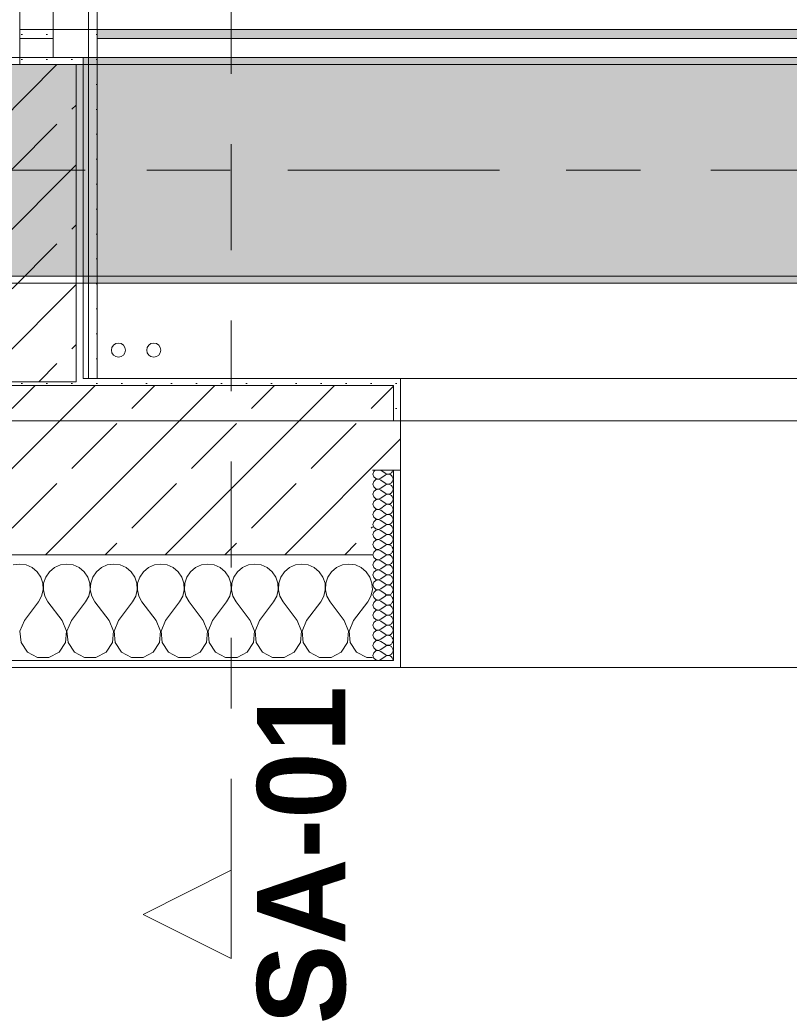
# Model space of a CAD drawing. Header units: metres. Extents: x -3.6 to 85.2, y -11 to 16.8.
# Tile 168 of 256: x 22.2 to 23.3, y -0.6 to 0.8. Entities that reach past the tile are written whole.
import ezdxf

# ---------------------------------------------------------------- set-up
doc = ezdxf.new("R2010")
doc.units = ezdxf.units.M
doc.header["$MEASUREMENT"] = 0
for name, pattern in [('Achse', [0.2, 0.1, -0.05, 0, -0.05]), ('Schnittlinie', [0.3, 0.15, -0.075, 0, -0.075]), ('Strichlinie doppelt', [0.546806, 0.264583, -0.105833, 0.070556, -0.105833]), ('Wipeout_Contour', [1, 0, -1])]:
    doc.linetypes.add(name, pattern=pattern)
for name, color, linetype in [('203 - Marker.Schnitt - Ausbaudetail SA', 7, 'Continuous'), ('451 - Universal.Achsen Raster', 7, 'Continuous'), ('604 - Struktur.Wand Aussen', 7, 'Continuous'), ('605 - Struktur.Wand Innen', 7, 'Continuous'), ('607 - Struktur.Stütze', 7, 'Continuous'), ('608 - Struktur.Träger', 7, 'Continuous'), ('801 - HKLSE.Heizung_ Klima_ Lüftung', 7, 'Continuous'), ('Neubau_606 - Struktur.Wand Innen Ausbau', 7, 'Continuous'), ('Neubau_653 - Abdeckung.TB Verkofferung', 7, 'Continuous')]:
    doc.layers.add(name, color=color, linetype=linetype)
doc.styles.add('ERSTELLTER_STIL_1', font='txt')
pattern_1 = [(45, (0, 0), (-0.08485281, 0.08485281), []), (45, (-0.04243, 0.04243), (-0.08485281, 0.08485281), [0.09, -0.03])]
pattern_2 = [(45, (0, 0), (-0.01767767, 0.01767767), [0, -0.025])]
pattern_3 = [(0, (0, 0), (0, 0.08660254), [0, -0.05]), (0, (0.025, 0.0433), (0, 0.08660254), [0, -0.05])]

# ---------------------------------------------------------------- blocks, each defined once
blk = doc.blocks.new('*X125')
at = {"layer": '604 - Struktur.Wand Aussen', "color": 7, "linetype": 'Continuous', "lineweight": 5}
for p, q in [((22.2, -0.0083), (22.1909, -0.0096)), ((22.2091, -0.0096), (22.2, -0.0083)), ((22.2175, -0.0133), (22.2091, -0.0096)), ((22.2246, -0.0192), (22.2175, -0.0133)), ((22.2491, -0.0133), (22.2421, -0.0192)), ((22.2576, -0.0096), (22.2491, -0.0133)), ((22.2667, -0.0083), (22.2576, -0.0096)), ((22.2758, -0.0096), (22.2667, -0.0083)), ((22.2842, -0.0133), (22.2758, -0.0096)), ((22.2913, -0.0192), (22.2842, -0.0133)), ((22.3158, -0.0133), (22.3087, -0.0192)), ((22.3242, -0.0096), (22.3158, -0.0133)), ((22.3333, -0.0083), (22.3242, -0.0096)), ((22.3424, -0.0096), (22.3333, -0.0083)), ((22.3509, -0.0133), (22.3424, -0.0096)), ((22.3579, -0.0192), (22.3509, -0.0133)), ((22.3825, -0.0133), (22.3754, -0.0192)), ((22.3909, -0.0096), (22.3825, -0.0133)), ((22.4, -0.0083), (22.3909, -0.0096)), ((22.4091, -0.0096), (22.4, -0.0083)), ((22.4175, -0.0133), (22.4091, -0.0096)), ((22.4246, -0.0192), (22.4175, -0.0133)), ((22.4491, -0.0133), (22.4421, -0.0192)), ((22.4576, -0.0096), (22.4491, -0.0133)), ((22.4667, -0.0083), (22.4576, -0.0096)), ((22.4758, -0.0096), (22.4667, -0.0083)), ((22.4842, -0.0133), (22.4758, -0.0096)), ((22.4913, -0.0192), (22.4842, -0.0133)), ((22.5158, -0.0133), (22.5087, -0.0192)), ((22.5242, -0.0096), (22.5158, -0.0133)), ((22.5333, -0.0083), (22.5242, -0.0096)), ((22.5424, -0.0096), (22.5333, -0.0083)), ((22.5509, -0.0133), (22.5424, -0.0096)), ((22.5579, -0.0192), (22.5509, -0.0133)), ((22.5825, -0.0133), (22.5754, -0.0192)), ((22.5909, -0.0096), (22.5825, -0.0133)), ((22.6, -0.0083), (22.5909, -0.0096)), ((22.6091, -0.0096), (22.6, -0.0083)), ((22.6175, -0.0133), (22.6091, -0.0096)), ((22.6246, -0.0192), (22.6175, -0.0133)), ((22.6491, -0.0133), (22.6421, -0.0192)), ((22.6576, -0.0096), (22.6491, -0.0133)), ((22.6667, -0.0083), (22.6576, -0.0096)), ((22.6758, -0.0096), (22.6667, -0.0083)), ((22.6842, -0.0133), (22.6758, -0.0096)), ((22.6913, -0.0192), (22.6842, -0.0133)), ((22.2298, -0.0268), (22.2246, -0.0192)), ((22.2328, -0.0355), (22.2298, -0.0268)), ((22.2369, -0.0268), (22.2339, -0.0355)), ((22.2421, -0.0192), (22.2369, -0.0268)), ((22.2965, -0.0268), (22.2913, -0.0192)), ((22.2994, -0.0355), (22.2965, -0.0268)), ((22.3035, -0.0268), (22.3006, -0.0355)), ((22.3087, -0.0192), (22.3035, -0.0268)), ((22.3631, -0.0268), (22.3579, -0.0192)), ((22.3661, -0.0355), (22.3631, -0.0268)), ((22.3702, -0.0268), (22.3672, -0.0355)), ((22.3754, -0.0192), (22.3702, -0.0268)), ((22.4298, -0.0268), (22.4246, -0.0192)), ((22.4328, -0.0355), (22.4298, -0.0268)), ((22.4369, -0.0268), (22.4339, -0.0355)), ((22.4421, -0.0192), (22.4369, -0.0268)), ((22.4965, -0.0268), (22.4913, -0.0192)), ((22.4994, -0.0355), (22.4965, -0.0268)), ((22.5035, -0.0268), (22.5006, -0.0355)), ((22.5087, -0.0192), (22.5035, -0.0268)), ((22.5631, -0.0268), (22.5579, -0.0192)), ((22.5661, -0.0355), (22.5631, -0.0268)), ((22.5702, -0.0268), (22.5672, -0.0355)), ((22.5754, -0.0192), (22.5702, -0.0268)), ((22.6298, -0.0268), (22.6246, -0.0192)), ((22.6328, -0.0355), (22.6298, -0.0268)), ((22.6369, -0.0268), (22.6339, -0.0355)), ((22.6421, -0.0192), (22.6369, -0.0268)), ((22.6965, -0.0268), (22.6913, -0.0192)), ((22.6994, -0.0355), (22.6965, -0.0268)), ((22.2332, -0.0447), (22.2328, -0.0355)), ((22.2339, -0.0355), (22.2335, -0.0447)), ((22.2999, -0.0447), (22.2994, -0.0355)), ((22.3006, -0.0355), (22.3001, -0.0447)), ((22.3665, -0.0447), (22.3661, -0.0355)), ((22.3672, -0.0355), (22.3668, -0.0447)), ((22.4332, -0.0447), (22.4328, -0.0355)), ((22.4339, -0.0355), (22.4335, -0.0447)), ((22.4999, -0.0447), (22.4994, -0.0355)), ((22.5006, -0.0355), (22.5001, -0.0447)), ((22.5665, -0.0447), (22.5661, -0.0355)), ((22.5672, -0.0355), (22.5668, -0.0447)), ((22.6332, -0.0447), (22.6328, -0.0355)), ((22.6339, -0.0355), (22.6335, -0.0447)), ((22.6999, -0.0447), (22.6994, -0.0355)), ((22.2267, -0.0617), (22.2311, -0.0536)), ((22.2311, -0.0536), (22.2332, -0.0447)), ((22.2335, -0.0447), (22.2355, -0.0536)), ((22.2355, -0.0536), (22.24, -0.0617)), ((22.2933, -0.0617), (22.2978, -0.0536)), ((22.2978, -0.0536), (22.2999, -0.0447)), ((22.3001, -0.0447), (22.3022, -0.0536)), ((22.3022, -0.0536), (22.3067, -0.0617)), ((22.36, -0.0617), (22.3645, -0.0536)), ((22.3645, -0.0536), (22.3665, -0.0447)), ((22.3668, -0.0447), (22.3689, -0.0536)), ((22.3689, -0.0536), (22.3733, -0.0617)), ((22.4267, -0.0617), (22.4311, -0.0536)), ((22.4311, -0.0536), (22.4332, -0.0447)), ((22.4335, -0.0447), (22.4355, -0.0536)), ((22.4355, -0.0536), (22.44, -0.0617)), ((22.4933, -0.0617), (22.4978, -0.0536)), ((22.4978, -0.0536), (22.4999, -0.0447)), ((22.5001, -0.0447), (22.5022, -0.0536)), ((22.5022, -0.0536), (22.5067, -0.0617)), ((22.56, -0.0617), (22.5645, -0.0536)), ((22.5645, -0.0536), (22.5665, -0.0447)), ((22.5668, -0.0447), (22.5689, -0.0536)), ((22.5689, -0.0536), (22.5733, -0.0617)), ((22.6267, -0.0617), (22.6311, -0.0536)), ((22.6311, -0.0536), (22.6332, -0.0447)), ((22.6335, -0.0447), (22.6355, -0.0536)), ((22.6355, -0.0536), (22.64, -0.0617)), ((22.6933, -0.0617), (22.6978, -0.0536)), ((22.6978, -0.0536), (22.6999, -0.0447)), ((22.2067, -0.0883), (22.2267, -0.0617)), ((22.26, -0.0883), (22.24, -0.0617)), ((22.2733, -0.0883), (22.2933, -0.0617)), ((22.3267, -0.0883), (22.3067, -0.0617)), ((22.34, -0.0883), (22.36, -0.0617)), ((22.3933, -0.0883), (22.3733, -0.0617)), ((22.4067, -0.0883), (22.4267, -0.0617)), ((22.46, -0.0883), (22.44, -0.0617)), ((22.4733, -0.0883), (22.4933, -0.0617)), ((22.5267, -0.0883), (22.5067, -0.0617)), ((22.54, -0.0883), (22.56, -0.0617)), ((22.5933, -0.0883), (22.5733, -0.0617)), ((22.6067, -0.0883), (22.6267, -0.0617)), ((22.66, -0.0883), (22.64, -0.0617)), ((22.6733, -0.0883), (22.6933, -0.0617)), ((22.2067, -0.0883), (22.2004, -0.1033)), ((22.2663, -0.1033), (22.26, -0.0883)), ((22.2733, -0.0883), (22.267, -0.1033)), ((22.333, -0.1033), (22.3267, -0.0883)), ((22.34, -0.0883), (22.3337, -0.1033)), ((22.3996, -0.1033), (22.3933, -0.0883)), ((22.4067, -0.0883), (22.4004, -0.1033)), ((22.4663, -0.1033), (22.46, -0.0883)), ((22.4733, -0.0883), (22.467, -0.1033)), ((22.533, -0.1033), (22.5267, -0.0883)), ((22.54, -0.0883), (22.5337, -0.1033)), ((22.5996, -0.1033), (22.5933, -0.0883)), ((22.6067, -0.0883), (22.6004, -0.1033)), ((22.6663, -0.1033), (22.66, -0.0883)), ((22.6733, -0.0883), (22.667, -0.1033)), ((22.2004, -0.1033), (22.2019, -0.1195)), ((22.2648, -0.1195), (22.2663, -0.1033)), ((22.267, -0.1033), (22.2686, -0.1195)), ((22.3314, -0.1195), (22.333, -0.1033)), ((22.3337, -0.1033), (22.3352, -0.1195)), ((22.3981, -0.1195), (22.3996, -0.1033)), ((22.4004, -0.1033), (22.4019, -0.1195)), ((22.4648, -0.1195), (22.4663, -0.1033)), ((22.467, -0.1033), (22.4686, -0.1195)), ((22.5314, -0.1195), (22.533, -0.1033)), ((22.5337, -0.1033), (22.5352, -0.1195)), ((22.5981, -0.1195), (22.5996, -0.1033)), ((22.6004, -0.1033), (22.6019, -0.1195)), ((22.6648, -0.1195), (22.6663, -0.1033)), ((22.667, -0.1033), (22.6686, -0.1195)), ((22.2019, -0.1195), (22.2109, -0.133)), ((22.2558, -0.133), (22.2648, -0.1195)), ((22.2686, -0.1195), (22.2776, -0.133)), ((22.3224, -0.133), (22.3314, -0.1195)), ((22.3352, -0.1195), (22.3442, -0.133)), ((22.3891, -0.133), (22.3981, -0.1195)), ((22.4019, -0.1195), (22.4109, -0.133)), ((22.4558, -0.133), (22.4648, -0.1195)), ((22.4686, -0.1195), (22.4776, -0.133)), ((22.5224, -0.133), (22.5314, -0.1195)), ((22.5352, -0.1195), (22.5442, -0.133)), ((22.5891, -0.133), (22.5981, -0.1195)), ((22.6019, -0.1195), (22.6109, -0.133)), ((22.6558, -0.133), (22.6648, -0.1195)), ((22.6686, -0.1195), (22.6776, -0.133)), ((22.2109, -0.133), (22.2252, -0.1407)), ((22.2415, -0.1407), (22.2558, -0.133)), ((22.2776, -0.133), (22.2919, -0.1407)), ((22.3081, -0.1407), (22.3224, -0.133)), ((22.3442, -0.133), (22.3585, -0.1407)), ((22.3748, -0.1407), (22.3891, -0.133)), ((22.4109, -0.133), (22.4252, -0.1407)), ((22.4415, -0.1407), (22.4558, -0.133)), ((22.4776, -0.133), (22.4919, -0.1407)), ((22.5081, -0.1407), (22.5224, -0.133)), ((22.5442, -0.133), (22.5585, -0.1407)), ((22.5748, -0.1407), (22.5891, -0.133)), ((22.6109, -0.133), (22.6252, -0.1407)), ((22.6415, -0.1407), (22.6558, -0.133)), ((22.6776, -0.133), (22.6919, -0.1407)), ((22.2252, -0.1407), (22.2415, -0.1407)), ((22.2919, -0.1407), (22.3081, -0.1407)), ((22.3585, -0.1407), (22.3748, -0.1407)), ((22.4252, -0.1407), (22.4415, -0.1407)), ((22.4919, -0.1407), (22.5081, -0.1407)), ((22.5585, -0.1407), (22.5748, -0.1407)), ((22.6252, -0.1407), (22.6415, -0.1407)), ((22.6919, -0.1407), (22.7, -0.1407))]:
    blk.add_line(p, q, dxfattribs=at)
blk = doc.blocks.new('*X143')
at = {"layer": '604 - Struktur.Wand Aussen', "color": 7, "linetype": 'Continuous', "lineweight": 5}
for p, q in [((22.7018, 0.123), (22.7007, 0.1193)), ((22.7007, 0.1193), (22.7018, 0.1155)), ((22.7039, 0.125), (22.7018, 0.123)), ((22.7018, 0.1155), (22.7047, 0.1129)), ((22.7047, 0.1129), (22.7085, 0.1122)), ((22.7085, 0.1121), (22.7047, 0.1114)), ((22.7085, 0.1122), (22.7121, 0.1136)), ((22.7121, 0.1107), (22.7085, 0.1121)), ((22.7121, 0.125), (22.7179, 0.1207)), ((22.7121, 0.1136), (22.7179, 0.1179)), ((22.7179, 0.1207), (22.7196, 0.1198)), ((22.7196, 0.1188), (22.7179, 0.1179)), ((22.7196, 0.1198), (22.7215, 0.1193)), ((22.7215, 0.1193), (22.7196, 0.1188)), ((22.7215, 0.1193), (22.7235, 0.1194)), ((22.7235, 0.1192), (22.7215, 0.1193)), ((22.7235, 0.1194), (22.7253, 0.12)), ((22.7253, 0.1185), (22.7235, 0.1192)), ((22.7253, 0.12), (22.727, 0.1212)), ((22.727, 0.1174), (22.7253, 0.1185)), ((22.727, 0.1212), (22.7282, 0.1227)), ((22.7282, 0.1159), (22.727, 0.1174)), ((22.7282, 0.1227), (22.729, 0.1245)), ((22.729, 0.1141), (22.7282, 0.1159)), ((22.729, 0.1245), (22.7291, 0.125)), ((22.7293, 0.1121), (22.729, 0.1141)), ((22.729, 0.1102), (22.7293, 0.1121)), ((22.7018, 0.1088), (22.7007, 0.105)), ((22.7007, 0.105), (22.7018, 0.1012)), ((22.7047, 0.1114), (22.7018, 0.1088)), ((22.7018, 0.1012), (22.7047, 0.0986)), ((22.7047, 0.0986), (22.7085, 0.0979)), ((22.7085, 0.0978), (22.7047, 0.0971)), ((22.7085, 0.0979), (22.7121, 0.0993)), ((22.7121, 0.0964), (22.7085, 0.0978)), ((22.7121, 0.1107), (22.7179, 0.1064)), ((22.7121, 0.0993), (22.7179, 0.1036)), ((22.7179, 0.1064), (22.7196, 0.1055)), ((22.7196, 0.1045), (22.7179, 0.1036)), ((22.7196, 0.1055), (22.7215, 0.105)), ((22.7215, 0.105), (22.7196, 0.1045)), ((22.7215, 0.105), (22.7235, 0.1051)), ((22.7235, 0.1049), (22.7215, 0.105)), ((22.7235, 0.1051), (22.7253, 0.1058)), ((22.7253, 0.1042), (22.7235, 0.1049)), ((22.7253, 0.1058), (22.727, 0.1069)), ((22.727, 0.1031), (22.7253, 0.1042)), ((22.727, 0.1069), (22.7282, 0.1084)), ((22.7282, 0.1016), (22.727, 0.1031)), ((22.7282, 0.1084), (22.729, 0.1102)), ((22.729, 0.0998), (22.7282, 0.1016)), ((22.7293, 0.0979), (22.729, 0.0998)), ((22.729, 0.0959), (22.7293, 0.0979)), ((22.7018, 0.0945), (22.7007, 0.0907)), ((22.7007, 0.0907), (22.7018, 0.087)), ((22.7047, 0.0971), (22.7018, 0.0945)), ((22.7018, 0.087), (22.7047, 0.0843)), ((22.7047, 0.0843), (22.7085, 0.0836)), ((22.7085, 0.0836), (22.7121, 0.085)), ((22.7121, 0.0964), (22.7179, 0.0921)), ((22.7121, 0.085), (22.7179, 0.0893)), ((22.7179, 0.0921), (22.7196, 0.0912)), ((22.7196, 0.0902), (22.7179, 0.0893)), ((22.7196, 0.0912), (22.7215, 0.0907)), ((22.7215, 0.0907), (22.7196, 0.0902)), ((22.7215, 0.0907), (22.7235, 0.0908)), ((22.7235, 0.0906), (22.7215, 0.0907)), ((22.7235, 0.0908), (22.7253, 0.0915)), ((22.7253, 0.09), (22.7235, 0.0906)), ((22.7253, 0.0915), (22.727, 0.0926)), ((22.727, 0.0888), (22.7253, 0.09)), ((22.727, 0.0926), (22.7282, 0.0941)), ((22.7282, 0.0873), (22.727, 0.0888)), ((22.7282, 0.0941), (22.729, 0.0959)), ((22.729, 0.0855), (22.7282, 0.0873)), ((22.7293, 0.0836), (22.729, 0.0855)), ((22.7018, 0.0802), (22.7007, 0.0764)), ((22.7007, 0.0764), (22.7018, 0.0727)), ((22.7047, 0.0828), (22.7018, 0.0802)), ((22.7018, 0.0727), (22.7047, 0.07)), ((22.7085, 0.0835), (22.7047, 0.0828)), ((22.7047, 0.07), (22.7085, 0.0693)), ((22.7121, 0.0821), (22.7085, 0.0835)), ((22.7085, 0.0693), (22.7121, 0.0707)), ((22.7121, 0.0821), (22.7179, 0.0779)), ((22.7121, 0.0707), (22.7179, 0.075)), ((22.7179, 0.0779), (22.7196, 0.0769)), ((22.7196, 0.076), (22.7179, 0.075)), ((22.7196, 0.0769), (22.7215, 0.0765)), ((22.7215, 0.0764), (22.7196, 0.076)), ((22.7215, 0.0765), (22.7235, 0.0766)), ((22.7235, 0.0763), (22.7215, 0.0764)), ((22.7235, 0.0766), (22.7253, 0.0772)), ((22.7253, 0.0757), (22.7235, 0.0763)), ((22.7253, 0.0772), (22.727, 0.0783)), ((22.727, 0.0746), (22.7253, 0.0757)), ((22.727, 0.0783), (22.7282, 0.0798)), ((22.7282, 0.073), (22.727, 0.0746)), ((22.7282, 0.0798), (22.729, 0.0816)), ((22.729, 0.0712), (22.7282, 0.073)), ((22.729, 0.0816), (22.7293, 0.0836)), ((22.7293, 0.0693), (22.729, 0.0712)), ((22.7018, 0.0659), (22.7007, 0.0621)), ((22.7007, 0.0621), (22.7018, 0.0584)), ((22.7047, 0.0685), (22.7018, 0.0659)), ((22.7018, 0.0584), (22.7047, 0.0558)), ((22.7085, 0.0693), (22.7047, 0.0685)), ((22.7121, 0.0679), (22.7085, 0.0693)), ((22.7085, 0.055), (22.7121, 0.0564)), ((22.7121, 0.0679), (22.7179, 0.0636)), ((22.7121, 0.0564), (22.7179, 0.0607)), ((22.7179, 0.0636), (22.7196, 0.0626)), ((22.7196, 0.0617), (22.7179, 0.0607)), ((22.7196, 0.0626), (22.7215, 0.0622)), ((22.7215, 0.0621), (22.7196, 0.0617)), ((22.7215, 0.0622), (22.7235, 0.0623)), ((22.7235, 0.062), (22.7215, 0.0621)), ((22.7235, 0.0623), (22.7253, 0.0629)), ((22.7253, 0.0614), (22.7235, 0.062)), ((22.7253, 0.0629), (22.727, 0.064)), ((22.727, 0.0603), (22.7253, 0.0614)), ((22.727, 0.064), (22.7282, 0.0655)), ((22.7282, 0.0588), (22.727, 0.0603)), ((22.7282, 0.0655), (22.729, 0.0673)), ((22.729, 0.057), (22.7282, 0.0588)), ((22.729, 0.0673), (22.7293, 0.0693)), ((22.7293, 0.055), (22.729, 0.057)), ((22.7018, 0.0516), (22.7007, 0.0479)), ((22.7007, 0.0479), (22.7018, 0.0441)), ((22.7047, 0.0542), (22.7018, 0.0516)), ((22.7018, 0.0441), (22.7047, 0.0415)), ((22.7047, 0.0558), (22.7085, 0.055)), ((22.7085, 0.055), (22.7047, 0.0542)), ((22.7121, 0.0536), (22.7085, 0.055)), ((22.7085, 0.0407), (22.7121, 0.0421)), ((22.7121, 0.0536), (22.7179, 0.0493)), ((22.7121, 0.0421), (22.7179, 0.0464)), ((22.7179, 0.0493), (22.7196, 0.0483)), ((22.7196, 0.0474), (22.7179, 0.0464)), ((22.7196, 0.0483), (22.7215, 0.0479)), ((22.7215, 0.0478), (22.7196, 0.0474)), ((22.7215, 0.0479), (22.7235, 0.048)), ((22.7235, 0.0477), (22.7215, 0.0478)), ((22.7235, 0.048), (22.7253, 0.0486)), ((22.7253, 0.0471), (22.7235, 0.0477)), ((22.7253, 0.0486), (22.727, 0.0497)), ((22.727, 0.046), (22.7253, 0.0471)), ((22.727, 0.0497), (22.7282, 0.0512)), ((22.7282, 0.0445), (22.727, 0.046)), ((22.7282, 0.0512), (22.729, 0.053)), ((22.729, 0.0427), (22.7282, 0.0445)), ((22.729, 0.053), (22.7293, 0.055)), ((22.7293, 0.0407), (22.729, 0.0427)), ((22.7018, 0.0373), (22.7007, 0.0336)), ((22.7007, 0.0336), (22.7018, 0.0298)), ((22.7047, 0.04), (22.7018, 0.0373)), ((22.7018, 0.0298), (22.7047, 0.0272)), ((22.7047, 0.0415), (22.7085, 0.0407)), ((22.7085, 0.0407), (22.7047, 0.04)), ((22.7121, 0.0393), (22.7085, 0.0407)), ((22.7121, 0.0393), (22.7179, 0.035)), ((22.7121, 0.0279), (22.7179, 0.0321)), ((22.7179, 0.035), (22.7196, 0.034)), ((22.7196, 0.0331), (22.7179, 0.0321)), ((22.7196, 0.034), (22.7215, 0.0336)), ((22.7215, 0.0335), (22.7196, 0.0331)), ((22.7215, 0.0336), (22.7235, 0.0337)), ((22.7235, 0.0334), (22.7215, 0.0335)), ((22.7235, 0.0337), (22.7253, 0.0343)), ((22.7253, 0.0328), (22.7235, 0.0334)), ((22.7253, 0.0343), (22.727, 0.0354)), ((22.727, 0.0317), (22.7253, 0.0328)), ((22.727, 0.0354), (22.7282, 0.037)), ((22.7282, 0.0302), (22.727, 0.0317)), ((22.7282, 0.037), (22.729, 0.0388)), ((22.729, 0.0284), (22.7282, 0.0302)), ((22.729, 0.0388), (22.7293, 0.0407)), ((22.7293, 0.0264), (22.729, 0.0284)), ((22.7018, 0.023), (22.7007, 0.0193)), ((22.7007, 0.0193), (22.7018, 0.0155)), ((22.7047, 0.0257), (22.7018, 0.023)), ((22.7018, 0.0155), (22.7047, 0.0129)), ((22.7047, 0.0272), (22.7085, 0.0265)), ((22.7085, 0.0264), (22.7047, 0.0257)), ((22.7085, 0.0265), (22.7121, 0.0279)), ((22.7121, 0.025), (22.7085, 0.0264)), ((22.7121, 0.025), (22.7179, 0.0207)), ((22.7121, 0.0136), (22.7179, 0.0179)), ((22.7179, 0.0207), (22.7196, 0.0198)), ((22.7196, 0.0188), (22.7179, 0.0179)), ((22.7196, 0.0198), (22.7215, 0.0193)), ((22.7215, 0.0193), (22.7196, 0.0188)), ((22.7215, 0.0193), (22.7235, 0.0194)), ((22.7235, 0.0192), (22.7215, 0.0193)), ((22.7235, 0.0194), (22.7253, 0.02)), ((22.7253, 0.0185), (22.7235, 0.0192)), ((22.7253, 0.02), (22.727, 0.0212)), ((22.727, 0.0174), (22.7253, 0.0185)), ((22.727, 0.0212), (22.7282, 0.0227)), ((22.7282, 0.0159), (22.727, 0.0174)), ((22.7282, 0.0227), (22.729, 0.0245)), ((22.729, 0.0141), (22.7282, 0.0159)), ((22.729, 0.0245), (22.7293, 0.0264)), ((22.7293, 0.0121), (22.729, 0.0141)), ((22.7018, 0.0088), (22.7007, 0.005)), ((22.7007, 0.005), (22.7018, 0.0012)), ((22.7047, 0.0114), (22.7018, 0.0088)), ((22.7018, 0.0012), (22.7047, -0.0014)), ((22.7047, 0.0129), (22.7085, 0.0122)), ((22.7085, 0.0121), (22.7047, 0.0114)), ((22.7085, 0.0122), (22.7121, 0.0136)), ((22.7121, 0.0107), (22.7085, 0.0121)), ((22.7121, 0.0107), (22.7179, 0.0064)), ((22.7121, -0.0007), (22.7179, 0.0036)), ((22.7179, 0.0064), (22.7196, 0.0055)), ((22.7196, 0.0045), (22.7179, 0.0036)), ((22.7196, 0.0055), (22.7215, 0.005)), ((22.7215, 0.005), (22.7196, 0.0045)), ((22.7215, 0.005), (22.7235, 0.0051)), ((22.7235, 0.0049), (22.7215, 0.005)), ((22.7235, 0.0051), (22.7253, 0.0058)), ((22.7253, 0.0042), (22.7235, 0.0049)), ((22.7253, 0.0058), (22.727, 0.0069)), ((22.727, 0.0031), (22.7253, 0.0042)), ((22.727, 0.0069), (22.7282, 0.0084)), ((22.7282, 0.0016), (22.727, 0.0031)), ((22.7282, 0.0084), (22.729, 0.0102)), ((22.729, -0.0002), (22.7282, 0.0016)), ((22.729, 0.0102), (22.7293, 0.0121)), ((22.7018, -0.0055), (22.7007, -0.0093)), ((22.7007, -0.0093), (22.7018, -0.013)), ((22.7047, -0.0029), (22.7018, -0.0055)), ((22.7018, -0.013), (22.7047, -0.0157)), ((22.7047, -0.0014), (22.7085, -0.0021)), ((22.7085, -0.0022), (22.7047, -0.0029)), ((22.7085, -0.0021), (22.7121, -0.0007)), ((22.7121, -0.0036), (22.7085, -0.0022)), ((22.7121, -0.0036), (22.7179, -0.0079)), ((22.7121, -0.015), (22.7179, -0.0107)), ((22.7179, -0.0079), (22.7196, -0.0088)), ((22.7196, -0.0098), (22.7179, -0.0107)), ((22.7196, -0.0088), (22.7215, -0.0093)), ((22.7215, -0.0093), (22.7196, -0.0098)), ((22.7215, -0.0093), (22.7235, -0.0092)), ((22.7235, -0.0094), (22.7215, -0.0093)), ((22.7235, -0.0092), (22.7253, -0.0085)), ((22.7253, -0.01), (22.7235, -0.0094)), ((22.7253, -0.0085), (22.727, -0.0074)), ((22.727, -0.0112), (22.7253, -0.01)), ((22.727, -0.0074), (22.7282, -0.0059)), ((22.7282, -0.0127), (22.727, -0.0112)), ((22.7282, -0.0059), (22.729, -0.0041)), ((22.729, -0.0145), (22.7282, -0.0127)), ((22.7293, -0.0021), (22.729, -0.0002)), ((22.729, -0.0041), (22.7293, -0.0021)), ((22.7018, -0.0198), (22.7007, -0.0236)), ((22.7007, -0.0236), (22.7018, -0.0273)), ((22.7047, -0.0172), (22.7018, -0.0198)), ((22.7018, -0.0273), (22.7047, -0.03)), ((22.7047, -0.0157), (22.7085, -0.0164)), ((22.7085, -0.0165), (22.7047, -0.0172)), ((22.7085, -0.0164), (22.7121, -0.015)), ((22.7121, -0.0179), (22.7085, -0.0165)), ((22.7121, -0.0179), (22.7179, -0.0221)), ((22.7121, -0.0293), (22.7179, -0.025)), ((22.7179, -0.0221), (22.7196, -0.0231)), ((22.7196, -0.024), (22.7179, -0.025)), ((22.7196, -0.0231), (22.7215, -0.0235)), ((22.7215, -0.0236), (22.7196, -0.024)), ((22.7215, -0.0235), (22.7235, -0.0234)), ((22.7235, -0.0237), (22.7215, -0.0236)), ((22.7235, -0.0234), (22.7253, -0.0228)), ((22.7253, -0.0243), (22.7235, -0.0237)), ((22.7253, -0.0228), (22.727, -0.0217)), ((22.727, -0.0254), (22.7253, -0.0243)), ((22.727, -0.0217), (22.7282, -0.0202)), ((22.7282, -0.027), (22.727, -0.0254)), ((22.7282, -0.0202), (22.729, -0.0184)), ((22.729, -0.0288), (22.7282, -0.027)), ((22.7293, -0.0164), (22.729, -0.0145)), ((22.729, -0.0184), (22.7293, -0.0164)), ((22.7018, -0.0341), (22.7007, -0.0379)), ((22.7007, -0.0379), (22.7018, -0.0416)), ((22.7047, -0.0315), (22.7018, -0.0341)), ((22.7018, -0.0416), (22.7047, -0.0442)), ((22.7047, -0.03), (22.7085, -0.0307)), ((22.7085, -0.0307), (22.7047, -0.0315)), ((22.7085, -0.0307), (22.7121, -0.0293)), ((22.7121, -0.0321), (22.7085, -0.0307)), ((22.7121, -0.0321), (22.7179, -0.0364)), ((22.7121, -0.0436), (22.7179, -0.0393)), ((22.7179, -0.0364), (22.7196, -0.0374)), ((22.7196, -0.0383), (22.7179, -0.0393)), ((22.7196, -0.0374), (22.7215, -0.0378)), ((22.7215, -0.0379), (22.7196, -0.0383)), ((22.7215, -0.0378), (22.7235, -0.0377)), ((22.7235, -0.038), (22.7215, -0.0379)), ((22.7235, -0.0377), (22.7253, -0.0371)), ((22.7253, -0.0386), (22.7235, -0.038)), ((22.7253, -0.0371), (22.727, -0.036)), ((22.727, -0.0397), (22.7253, -0.0386)), ((22.727, -0.036), (22.7282, -0.0345)), ((22.7282, -0.0412), (22.727, -0.0397)), ((22.7282, -0.0345), (22.729, -0.0327)), ((22.729, -0.043), (22.7282, -0.0412)), ((22.7293, -0.0307), (22.729, -0.0288)), ((22.729, -0.0327), (22.7293, -0.0307)), ((22.7018, -0.0484), (22.7007, -0.0521)), ((22.7007, -0.0521), (22.7018, -0.0559)), ((22.7047, -0.0458), (22.7018, -0.0484)), ((22.7047, -0.0442), (22.7085, -0.045)), ((22.7085, -0.045), (22.7047, -0.0458)), ((22.7085, -0.045), (22.7121, -0.0436)), ((22.7121, -0.0464), (22.7085, -0.045)), ((22.7121, -0.0464), (22.7179, -0.0507)), ((22.7121, -0.0579), (22.7179, -0.0536)), ((22.7179, -0.0507), (22.7196, -0.0517)), ((22.7196, -0.0526), (22.7179, -0.0536)), ((22.7196, -0.0517), (22.7215, -0.0521)), ((22.7215, -0.0522), (22.7196, -0.0526)), ((22.7215, -0.0521), (22.7235, -0.052)), ((22.7235, -0.0523), (22.7215, -0.0522)), ((22.7235, -0.052), (22.7253, -0.0514)), ((22.7253, -0.0529), (22.7235, -0.0523)), ((22.7253, -0.0514), (22.727, -0.0503)), ((22.727, -0.054), (22.7253, -0.0529)), ((22.727, -0.0503), (22.7282, -0.0488)), ((22.7282, -0.0555), (22.727, -0.054)), ((22.7282, -0.0488), (22.729, -0.047)), ((22.729, -0.0573), (22.7282, -0.0555)), ((22.7293, -0.045), (22.729, -0.043)), ((22.729, -0.047), (22.7293, -0.045)), ((22.7018, -0.0627), (22.7007, -0.0664)), ((22.7007, -0.0664), (22.7018, -0.0702)), ((22.7018, -0.0559), (22.7047, -0.0585)), ((22.7047, -0.06), (22.7018, -0.0627)), ((22.7047, -0.0585), (22.7085, -0.0593)), ((22.7085, -0.0593), (22.7047, -0.06)), ((22.7085, -0.0593), (22.7121, -0.0579)), ((22.7121, -0.0607), (22.7085, -0.0593)), ((22.7121, -0.0607), (22.7179, -0.065)), ((22.7121, -0.0721), (22.7179, -0.0679)), ((22.7179, -0.065), (22.7196, -0.066)), ((22.7196, -0.0669), (22.7179, -0.0679)), ((22.7196, -0.066), (22.7215, -0.0664)), ((22.7215, -0.0665), (22.7196, -0.0669)), ((22.7215, -0.0664), (22.7235, -0.0663)), ((22.7235, -0.0666), (22.7215, -0.0665)), ((22.7235, -0.0663), (22.7253, -0.0657)), ((22.7253, -0.0672), (22.7235, -0.0666)), ((22.7253, -0.0657), (22.727, -0.0646)), ((22.727, -0.0683), (22.7253, -0.0672)), ((22.727, -0.0646), (22.7282, -0.063)), ((22.7282, -0.0698), (22.727, -0.0683)), ((22.7282, -0.063), (22.729, -0.0612)), ((22.7293, -0.0593), (22.729, -0.0573)), ((22.729, -0.0612), (22.7293, -0.0593)), ((22.7018, -0.077), (22.7007, -0.0807)), ((22.7007, -0.0807), (22.7018, -0.0845)), ((22.7018, -0.0702), (22.7047, -0.0728)), ((22.7047, -0.0743), (22.7018, -0.077)), ((22.7047, -0.0728), (22.7085, -0.0735)), ((22.7085, -0.0736), (22.7047, -0.0743)), ((22.7085, -0.0735), (22.7121, -0.0721)), ((22.7121, -0.075), (22.7085, -0.0736)), ((22.7121, -0.075), (22.7179, -0.0793)), ((22.7121, -0.0864), (22.7179, -0.0821)), ((22.7179, -0.0793), (22.7196, -0.0802)), ((22.7196, -0.0812), (22.7179, -0.0821)), ((22.7196, -0.0802), (22.7215, -0.0807)), ((22.7215, -0.0807), (22.7196, -0.0812)), ((22.7215, -0.0807), (22.7235, -0.0806)), ((22.7235, -0.0808), (22.7215, -0.0807)), ((22.7235, -0.0806), (22.7253, -0.08)), ((22.7253, -0.0815), (22.7235, -0.0808)), ((22.7253, -0.08), (22.727, -0.0788)), ((22.727, -0.0826), (22.7253, -0.0815)), ((22.727, -0.0788), (22.7282, -0.0773)), ((22.7282, -0.0841), (22.727, -0.0826)), ((22.729, -0.0716), (22.7282, -0.0698)), ((22.7282, -0.0773), (22.729, -0.0755)), ((22.7293, -0.0736), (22.729, -0.0716)), ((22.729, -0.0755), (22.7293, -0.0736)), ((22.7018, -0.0912), (22.7007, -0.095)), ((22.7007, -0.095), (22.7018, -0.0988)), ((22.7018, -0.0845), (22.7047, -0.0871)), ((22.7047, -0.0886), (22.7018, -0.0912)), ((22.7047, -0.0871), (22.7085, -0.0878)), ((22.7085, -0.0879), (22.7047, -0.0886)), ((22.7085, -0.0878), (22.7121, -0.0864)), ((22.7121, -0.0893), (22.7085, -0.0879)), ((22.7121, -0.0893), (22.7179, -0.0936)), ((22.7121, -0.1007), (22.7179, -0.0964)), ((22.7179, -0.0936), (22.7196, -0.0945)), ((22.7196, -0.0955), (22.7179, -0.0964)), ((22.7196, -0.0945), (22.7215, -0.095)), ((22.7215, -0.095), (22.7196, -0.0955)), ((22.7215, -0.095), (22.7235, -0.0949)), ((22.7235, -0.0951), (22.7215, -0.095)), ((22.7235, -0.0949), (22.7253, -0.0942)), ((22.7253, -0.0958), (22.7235, -0.0951)), ((22.7253, -0.0942), (22.727, -0.0931)), ((22.727, -0.0969), (22.7253, -0.0958)), ((22.727, -0.0931), (22.7282, -0.0916)), ((22.7282, -0.0984), (22.727, -0.0969)), ((22.729, -0.0859), (22.7282, -0.0841)), ((22.7282, -0.0916), (22.729, -0.0898)), ((22.7293, -0.0879), (22.729, -0.0859)), ((22.729, -0.0898), (22.7293, -0.0879)), ((22.7018, -0.1055), (22.7007, -0.1093)), ((22.7007, -0.1093), (22.7018, -0.113)), ((22.7018, -0.0988), (22.7047, -0.1014)), ((22.7047, -0.1029), (22.7018, -0.1055)), ((22.7047, -0.1014), (22.7085, -0.1021)), ((22.7085, -0.1022), (22.7047, -0.1029)), ((22.7085, -0.1021), (22.7121, -0.1007)), ((22.7121, -0.1036), (22.7085, -0.1022)), ((22.7121, -0.1036), (22.7179, -0.1079)), ((22.7121, -0.115), (22.7179, -0.1107)), ((22.7179, -0.1079), (22.7196, -0.1088)), ((22.7196, -0.1098), (22.7179, -0.1107)), ((22.7196, -0.1088), (22.7215, -0.1093)), ((22.7215, -0.1093), (22.7196, -0.1098)), ((22.7215, -0.1093), (22.7235, -0.1092)), ((22.7235, -0.1094), (22.7215, -0.1093)), ((22.7235, -0.1092), (22.7253, -0.1085)), ((22.7253, -0.11), (22.7235, -0.1094)), ((22.7253, -0.1085), (22.727, -0.1074)), ((22.727, -0.1112), (22.7253, -0.11)), ((22.727, -0.1074), (22.7282, -0.1059)), ((22.7282, -0.1127), (22.727, -0.1112)), ((22.729, -0.1002), (22.7282, -0.0984)), ((22.7282, -0.1059), (22.729, -0.1041)), ((22.7293, -0.1021), (22.729, -0.1002)), ((22.729, -0.1041), (22.7293, -0.1021)), ((22.7018, -0.1198), (22.7007, -0.1236)), ((22.7007, -0.1236), (22.7018, -0.1273)), ((22.7018, -0.113), (22.7047, -0.1157)), ((22.7047, -0.1172), (22.7018, -0.1198)), ((22.7047, -0.1157), (22.7085, -0.1164)), ((22.7085, -0.1165), (22.7047, -0.1172)), ((22.7085, -0.1164), (22.7121, -0.115)), ((22.7121, -0.1179), (22.7085, -0.1165)), ((22.7121, -0.1179), (22.7179, -0.1221)), ((22.7121, -0.1293), (22.7179, -0.125)), ((22.7179, -0.1221), (22.7196, -0.1231)), ((22.7196, -0.124), (22.7179, -0.125)), ((22.7196, -0.1231), (22.7215, -0.1235)), ((22.7215, -0.1236), (22.7196, -0.124)), ((22.7215, -0.1235), (22.7235, -0.1234)), ((22.7235, -0.1237), (22.7215, -0.1236)), ((22.7235, -0.1234), (22.7253, -0.1228)), ((22.7253, -0.1243), (22.7235, -0.1237)), ((22.7253, -0.1228), (22.727, -0.1217)), ((22.727, -0.1254), (22.7253, -0.1243)), ((22.727, -0.1217), (22.7282, -0.1202)), ((22.7282, -0.127), (22.727, -0.1254)), ((22.729, -0.1145), (22.7282, -0.1127)), ((22.7282, -0.1202), (22.729, -0.1184)), ((22.7293, -0.1164), (22.729, -0.1145)), ((22.729, -0.1184), (22.7293, -0.1164)), ((22.7018, -0.1341), (22.7007, -0.1379)), ((22.7007, -0.1379), (22.7018, -0.1416)), ((22.7018, -0.1273), (22.7047, -0.13)), ((22.7047, -0.1315), (22.7018, -0.1341)), ((22.7047, -0.13), (22.7085, -0.1307)), ((22.7085, -0.1307), (22.7047, -0.1315)), ((22.7085, -0.1307), (22.7121, -0.1293)), ((22.7121, -0.1321), (22.7085, -0.1307)), ((22.7121, -0.1321), (22.7179, -0.1364)), ((22.7121, -0.1436), (22.7179, -0.1393)), ((22.7179, -0.1364), (22.7196, -0.1374)), ((22.7196, -0.1383), (22.7179, -0.1393)), ((22.7196, -0.1374), (22.7215, -0.1378)), ((22.7215, -0.1379), (22.7196, -0.1383)), ((22.7215, -0.1378), (22.7235, -0.1377)), ((22.7235, -0.138), (22.7215, -0.1379)), ((22.7235, -0.1377), (22.7253, -0.1371)), ((22.7253, -0.1386), (22.7235, -0.138)), ((22.7253, -0.1371), (22.727, -0.136)), ((22.727, -0.1397), (22.7253, -0.1386)), ((22.727, -0.136), (22.7282, -0.1345)), ((22.729, -0.1288), (22.7282, -0.127)), ((22.7282, -0.1345), (22.729, -0.1327)), ((22.7293, -0.1307), (22.729, -0.1288)), ((22.729, -0.1327), (22.7293, -0.1307)), ((22.7018, -0.1416), (22.7047, -0.1442)), ((22.7047, -0.1442), (22.7085, -0.145)), ((22.7085, -0.145), (22.7121, -0.1436)), ((22.7282, -0.1412), (22.727, -0.1397)), ((22.729, -0.143), (22.7282, -0.1412)), ((22.7293, -0.145), (22.729, -0.143))]:
    blk.add_line(p, q, dxfattribs=at)

msp = doc.modelspace()

# ---------------------------------------------------------------- hatches: boundary and pattern name
at = {"layer": '604 - Struktur.Wand Aussen', "linetype": 'Continuous', "lineweight": 0, "true_color": 0x000000}
h = msp.add_hatch(dxfattribs=at)
h.set_pattern_fill('Gips_0001', color=18, style=0, pattern_type=2)
h.set_pattern_definition(pattern_2)
h.paths.add_polyline_path([(22.29, 0.255), (22.29, 0.245), (22.73, 0.245), (22.73, 0.255)])
h = msp.add_hatch(dxfattribs=at)
h.set_pattern_fill('Gips_0001', color=18, style=0, pattern_type=2)
h.set_pattern_definition(pattern_2)
h.paths.add_polyline_path([(22.73, 0.255), (22.73, 0.195), (22.74, 0.195), (22.74, 0.255)])
h = msp.add_hatch(dxfattribs=at)
h.set_pattern_fill('Beton__Stahlbeton_0001', color=18, style=0, pattern_type=2)
h.set_pattern_definition(pattern_1)
h.paths.add_polyline_path([(21.52, 0.125), (21.53, 0.125), (21.56, 0.125), (21.56, 0.005), (22.7, 0.005), (22.7, 0.125), (22.73, 0.125), (22.74, 0.125), (22.74, 0.195), (22.73, 0.195), (22.73, 0.245), (21.53, 0.245), (21.53, 0.195), (21.52, 0.195)])
h = msp.add_hatch(dxfattribs=at)
h.set_pattern_fill('Verputz_0001', color=18, style=0, pattern_type=2)
h.set_pattern_definition(pattern_3)
h.paths.add_polyline_path([(22.73, -0.155), (22.74, -0.155), (22.74, 0.125), (22.73, 0.125)])
h = msp.add_hatch(dxfattribs=at)
h.set_pattern_fill('Verputz_0001', color=18, style=0, pattern_type=2)
h.set_pattern_definition(pattern_3)
h.paths.add_polyline_path([(21.53, -0.155), (22.73, -0.155), (22.73, -0.145), (21.53, -0.145)])
at = {"layer": '607 - Struktur.Stütze', "linetype": 'Continuous', "lineweight": 0, "true_color": 0x000000}
h = msp.add_hatch(dxfattribs=at)
h.set_pattern_fill('Beton__Stahlbeton_0001', color=18, style=0, pattern_type=2)
h.set_pattern_definition(pattern_1)
h.paths.add_polyline_path([(21.98, 0.25), (22.28, 0.25), (22.28, 0.7), (21.98, 0.7)])
h = msp.add_hatch(dxfattribs=at)
h.set_pattern_fill('Gips_0001', color=18, style=0, pattern_type=2)
h.set_pattern_definition(pattern_2)
h.paths.add_polyline_path([(22.2, 0.7), (22.28, 0.7), (22.28, 0.255), (22.29, 0.255), (22.29, 0.71), (22.2, 0.71)])
h = msp.add_hatch(dxfattribs=at)
h.set_pattern_fill('Gips_0001', color=18, style=0, pattern_type=2)
h.set_pattern_definition(pattern_2)
h.paths.add_polyline_path([(21.97, 0.255), (21.97, 0.245), (22.29, 0.245), (22.29, 0.255), (22.28, 0.255), (22.28, 0.25), (21.98, 0.25), (21.98, 0.255)])
at = {"layer": '608 - Struktur.Träger', "linetype": 'Continuous', "lineweight": 0, "true_color": 0x000000}
h = msp.add_hatch(dxfattribs=at)
h.set_pattern_fill('Gips_0001', color=18, style=0, pattern_type=2)
h.set_pattern_definition(pattern_2)
h.paths.add_polyline_path([(22.29, 0.7), (25.57, 0.7), (25.57, 0.71), (22.29, 0.71)])
h = msp.add_hatch(dxfattribs=at)
h.set_pattern_fill('Gips_0001', color=18, style=0, pattern_type=2)
h.set_pattern_definition(pattern_2)
h.paths.add_polyline_path([(22.29, 0.39), (25.57, 0.39), (25.57, 0.4), (22.29, 0.4)])
at = {"layer": 'Neubau_606 - Struktur.Wand Innen Ausbau', "linetype": 'Continuous', "lineweight": 0, "true_color": 0x000000}
h = msp.add_hatch(dxfattribs=at)
h.set_pattern_fill('Gips_0001', color=18, style=0, pattern_type=2)
h.set_pattern_definition(pattern_2)
h.paths.add_polyline_path([(22.2975, 0.9975), (22.2975, 0.255), (22.31, 0.255), (22.31, 0.9975)])
at = {"layer": 'Neubau_653 - Abdeckung.TB Verkofferung', "linetype": 'Continuous', "lineweight": 0, "true_color": 0x000000}
h = msp.add_hatch(dxfattribs=at)
h.set_pattern_fill('Gips_0001', color=18, style=0, pattern_type=2)
h.set_pattern_definition(pattern_2)
h.paths.add_polyline_path([(22.2, 0.737), (22.2475, 0.737), (22.2475, 0.7495), (22.2, 0.7495)])
h = msp.add_hatch(dxfattribs=at)
h.set_pattern_fill('Gips_0001', color=18, style=0, pattern_type=2)
h.set_pattern_definition(pattern_2)
h.paths.add_polyline_path([(22.31, 0.737), (25.64, 0.737), (25.64, 0.7495), (22.31, 0.7495)])

# ---------------------------------------------------------------- linework, layer by layer
at = {"layer": '203 - Marker.Schnitt - Ausbaudetail SA', "color": 7, "linetype": 'Schnittlinie', "lineweight": 13}
msp.add_line((22.5, 1.037), (22.5, -0.4425), dxfattribs=at)
at = {"layer": '451 - Universal.Achsen Raster', "color": 160, "linetype": 'Strichlinie doppelt', "lineweight": 9, "true_color": 0x3232ff}
msp.add_line((64.935, 0.55), (-3.175, 0.55), dxfattribs=at)
at = {"layer": '604 - Struktur.Wand Aussen', "color": 7, "linetype": 'Continuous', "lineweight": 5}
for p, q in [((22.73, 0.255), (22.74, 0.255)), ((22.74, 0.245), (22.74, 0.255)), ((22.74, 0.195), (22.74, 0.245)), ((22.73, 0.195), (22.74, 0.195)), ((22.7, 0.125), (22.73, 0.125)), ((22.73, 0.125), (22.73, -0.145)), ((22.73, 0.125), (22.74, 0.125)), ((22.73, -0.145), (22.73, 0.125)), ((22.74, 0.005), (22.74, 0.125)), ((22.74, -0.005), (22.74, 0.005)), ((22.74, -0.145), (22.74, -0.005)), ((21.56, -0.145), (22.7, -0.145)), ((22.7, -0.145), (22.73, -0.145)), ((22.74, -0.155), (22.74, -0.145)), ((22.73, -0.155), (22.74, -0.155))]:
    msp.add_line(p, q, dxfattribs=at)
at = {"layer": '604 - Struktur.Wand Aussen', "color": 7, "linetype": 'Continuous', "lineweight": 13}
for p, q in [((25.14, 0.255), (22.74, 0.255)), ((22.73, 0.245), (21.53, 0.245)), ((22.73, 0.245), (22.73, 0.195)), ((22.74, 0.125), (22.74, 0.195)), ((21.56, 0.005), (22.7, 0.005)), ((22.74, -0.155), (25.14, -0.155))]:
    msp.add_line(p, q, dxfattribs=at)
at = {"layer": '604 - Struktur.Wand Aussen', "color": 7, "linetype": 'Continuous', "lineweight": 5, "flags": 128}
for points in [[(22.73, 0.255), (22.29, 0.255)], [(21.53, -0.155), (22.73, -0.155)]]:
    msp.add_lwpolyline(points, dxfattribs=at)
at = {"layer": '607 - Struktur.Stütze', "color": 7, "linetype": 'Continuous', "lineweight": 13, "flags": 128}
msp.add_lwpolyline([(21.98, 0.25), (22.28, 0.25), (22.28, 0.7), (21.98, 0.7)], close=True, dxfattribs=at)
at = {"layer": '607 - Struktur.Stütze', "color": 7, "linetype": 'Continuous', "lineweight": 5, "flags": 128}
msp.add_lwpolyline([(22.29, 0.255), (22.29, 0.71), (22.2, 0.71)], dxfattribs=at)
at = {"layer": '608 - Struktur.Träger', "color": 7, "linetype": 'Continuous', "lineweight": 5}
for p, q in [((22.29, 0.71), (22.29, 0.7)), ((25.57, 0.71), (22.29, 0.71)), ((22.29, 0.4), (22.29, 0.39)), ((25.57, 0.39), (22.29, 0.39))]:
    msp.add_line(p, q, dxfattribs=at)
at = {"layer": '608 - Struktur.Träger', "color": 7, "linetype": 'Continuous', "lineweight": 13}
for p, q in [((25.57, 0.7), (22.29, 0.7)), ((0.38, 0.39), (61.88, 0.39))]:
    msp.add_line(p, q, dxfattribs=at)
at = {"layer": '608 - Struktur.Träger', "color": 7, "linetype": 'Achse', "lineweight": 9}
msp.add_line((0.38, 0.55), (61.88, 0.55), dxfattribs=at)
at = {"layer": '608 - Struktur.Träger', "color": 7, "linetype": 'Continuous', "lineweight": 13, "flags": 128}
msp.add_lwpolyline([(32.77, 0.4), (29.49, 0.4), (29.17, 0.4), (25.89, 0.4), (25.57, 0.4), (22.29, 0.4), (21.97, 0.4), (18.69, 0.4), (18.37, 0.4), (15.09, 0.4), (14.77, 0.4), (11.49, 0.4), (11.17, 0.4), (7.89, 0.4), (7.57, 0.4), (4.29, 0.4), (3.97, 0.4), (0.69, 0.4), (0.38, 0.4)], dxfattribs=at)
at = {"layer": '801 - HKLSE.Heizung_ Klima_ Lüftung', "color": 7, "linetype": 'Continuous', "lineweight": 5}
for centre in [(22.34, 0.295), (22.39, 0.295)]:
    msp.add_circle(centre, 0.01, dxfattribs=at)
at = {"layer": 'Neubau_606 - Struktur.Wand Innen Ausbau', "color": 1, "linetype": 'Continuous', "lineweight": 5}
msp.add_line((22.2975, 0.255), (22.2975, 0.9475), dxfattribs=at)
at = {"layer": 'Neubau_606 - Struktur.Wand Innen Ausbau', "color": 1, "linetype": 'Continuous', "lineweight": 5, "flags": 128}
for points in [[(22.31, 0.255), (22.31, 1.01)], [(22.2475, 0.9475), (22.2475, 0.71)]]:
    msp.add_lwpolyline(points, dxfattribs=at)
at = {"layer": 'Neubau_653 - Abdeckung.TB Verkofferung', "color": 1, "linetype": 'Continuous', "lineweight": 9}
for p, q in [((0.7025, 0.7495), (29.33, 0.7495)), ((0.7025, 0.195), (29.33, 0.195))]:
    msp.add_line(p, q, dxfattribs=at)
at = {"layer": 'Neubau_653 - Abdeckung.TB Verkofferung', "color": 1, "linetype": 'Continuous', "lineweight": 5}
for p, q in [((22.2475, 0.7495), (22.2, 0.7495)), ((25.64, 0.7495), (22.31, 0.7495)), ((22.2475, 0.737), (22.2, 0.737)), ((25.64, 0.737), (22.31, 0.737)), ((22.2475, 0.71), (22.2, 0.71)), ((25.64, 0.71), (22.31, 0.71))]:
    msp.add_line(p, q, dxfattribs=at)
at = {"layer": 'Neubau_653 - Abdeckung.TB Verkofferung', "color": 1, "linetype": 'Continuous', "lineweight": 5, "flags": 128}
for points in [[(22.2, 0.7495), (22.2, 0.737), (22.2, 0.71)], [(22.2475, 0.7495), (22.2475, 0.737), (22.2475, 0.71)], [(22.31, 0.7495), (22.31, 0.737), (22.31, 0.71)]]:
    msp.add_lwpolyline(points, dxfattribs=at)

# ---------------------------------------------------------------- block references
at = {"layer": '604 - Struktur.Wand Aussen', "color": 7, "lineweight": 18}
for name in ['*X143', '*X125']:
    msp.add_blockref(name, (0, 0), dxfattribs=at)

# ---------------------------------------------------------------- texts
at = {"layer": '203 - Marker.Schnitt - Ausbaudetail SA', "color": 7, "lineweight": 13, "insert": (22.6633, -0.1809), "char_height": 0.125, "attachment_point": 9, "rotation": 90, "style": 'ERSTELLTER_STIL_1'}
msp.add_mtext('\\A1;{\\pqr;\\pt0;\\fArial|b1|i0|c0|p38;SA-01}', dxfattribs=at)

# ---------------------------------------------------------------- next in the draw order: wipeouts: each hides what was drawn before it
at = {"color": 254, "linetype": 'Wipeout_Contour', "lineweight": 0, "ltscale": 66.902434}
msp.add_wipeout([(22.5, -0.5675), (22.5, -0.4425), (22.375, -0.505)], dxfattribs=at).dxf.layer = '203 - Marker.Schnitt - Ausbaudetail SA'
at = {"color": 254, "linetype": 'Wipeout_Contour', "lineweight": 0, "ltscale": 89.659123}
msp.add_wipeout([(22.2, 5.1), (22.04, 5.1), (22.04, 0.7), (22.2, 0.7)], dxfattribs=at).dxf.layer = '605 - Struktur.Wand Innen'

# ---------------------------------------------------------------- next in the draw order: hatches: boundary and pattern name
at = {"layer": '605 - Struktur.Wand Innen', "linetype": 'Continuous', "lineweight": 0, "true_color": 0x000000}
h = msp.add_hatch(dxfattribs=at)
h.set_pattern_fill('MW_Ziegel_0001', color=18, style=0, pattern_type=2)
h.set_pattern_definition([(45, (0, 0), (-0.0636396, 0.0636396), [])])
h.paths.add_polyline_path([(22.2, 5.1), (22.04, 5.1), (22.04, 0.7), (22.2, 0.7)])
at = {"layer": '608 - Struktur.Träger', "linetype": 'Continuous', "lineweight": 0, "true_color": 0x000000}
h = msp.add_hatch(dxfattribs=at)
h.set_pattern_fill('Beton__Stahlbeton_0001', color=18, style=0, pattern_type=2)
h.set_pattern_definition(pattern_1)
h.paths.add_polyline_path([(0.69, 0.7), (0.38, 0.7), (0.38, 0.4), (0.69, 0.4), (3.97, 0.4), (4.29, 0.4), (7.57, 0.4), (7.89, 0.4), (11.17, 0.4), (11.49, 0.4), (14.77, 0.4), (15.09, 0.4), (18.37, 0.4), (18.69, 0.4), (21.97, 0.4), (22.29, 0.4), (25.57, 0.4), (25.89, 0.4), (29.17, 0.4), (29.49, 0.4), (32.77, 0.4), (33.09, 0.4), (36.37, 0.4), (36.69, 0.4), (39.97, 0.4), (40.29, 0.4), (43.57, 0.4), (43.89, 0.4), (47.17, 0.4), (47.49, 0.4), (50.77, 0.4), (51.09, 0.4), (51.8, 0.4), (51.97, 0.4), (54.37, 0.4), (54.69, 0.4), (57.97, 0.4), (58.29, 0.4), (61.57, 0.4), (61.88, 0.4), (61.88, 0.7), (61.57, 0.7), (58.29, 0.7), (57.97, 0.7), (54.69, 0.7), (54.37, 0.7), (51.97, 0.7), (51.8, 0.7), (51.09, 0.7), (50.77, 0.7), (47.49, 0.7), (47.16, 0.7), (43.89, 0.7), (43.57, 0.7), (40.29, 0.7), (39.935, 0.7), (36.69, 0.7), (36.37, 0.7), (33.09, 0.7), (32.77, 0.7), (29.49, 0.7), (29.17, 0.7), (25.89, 0.7), (25.57, 0.7), (22.29, 0.7), (21.97, 0.7), (18.69, 0.7), (18.37, 0.7), (15.09, 0.7), (14.77, 0.7), (11.49, 0.7), (11.17, 0.7), (7.89, 0.7), (7.57, 0.7), (4.29, 0.7), (3.97, 0.7)])

# ---------------------------------------------------------------- next in the draw order: linework, layer by layer
at = {"layer": '203 - Marker.Schnitt - Ausbaudetail SA', "color": 7, "linetype": 'Continuous', "lineweight": 13, "flags": 128}
msp.add_lwpolyline([(22.5, -0.5675), (22.5, -0.4425), (22.375, -0.505)], close=True, dxfattribs=at)
at = {"layer": '605 - Struktur.Wand Innen', "color": 7, "linetype": 'Continuous', "lineweight": 18, "flags": 128}
msp.add_lwpolyline([(22.2, 0.7), (22.2, 5.1)], dxfattribs=at)
at = {"layer": '608 - Struktur.Träger', "color": 7, "linetype": 'Continuous', "lineweight": 13}
for p, q in [((0.38, 0.71), (61.88, 0.71)), ((22.29, 0.7), (21.97, 0.7))]:
    msp.add_line(p, q, dxfattribs=at)

doc.saveas('drawing.dxf')
